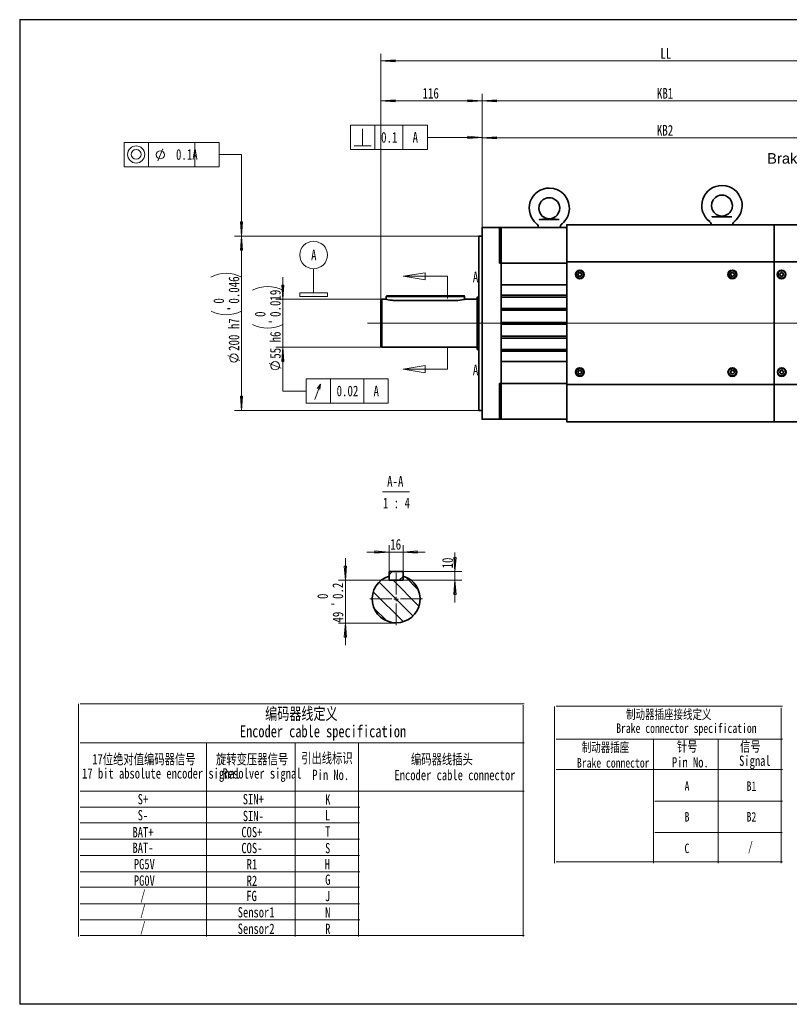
# Model space of a CAD drawing. Header units: millimetres. Extents: x 0 to 16.2, y 0 to 11.1.
# Tile 1 of 5: x 0 to 8.7, y 0 to 11.1. Entities that reach past the tile are written whole.
import ezdxf

# ---------------------------------------------------------------- set-up
doc = ezdxf.new("R2010")
doc.units = ezdxf.units.MM
doc.styles.add('PDF Helvetica', font='arial.ttf')
doc.styles.add('PDF HYSWLongFangSong', font='hyswlongfangsong.ttf')
doc.styles.add('PDF 汉仪长仿宋体', font='hyswlongfangsong.ttf')

msp = doc.modelspace()

# ---------------------------------------------------------------- linework, layer by layer
for p, q in [((-0.007, 11.125), (-0.007, 0.008)), ((-0.007, 11.125), (16.207, 11.125)), ((16.207, 0.008), (-0.007, 0.008))]:
    msp.add_line(p, q)
at = {"color": 7, "lineweight": 18}
for points in [[(4.071, 7.958), (4.071, 10.739)], [(10.971, 10.66), (4.071, 10.66)], [(4.071, 7.958), (4.071, 10.286)], [(4.071, 10.207), (5.212, 10.207), (10.597, 10.207)], [(4.596, 9.933), (3.728, 9.933), (3.728, 9.658), (4.596, 9.658)], [(4.319, 9.933), (4.319, 9.658)], [(4.319, 9.933), (4.319, 9.658)], [(4.596, 9.933), (4.596, 9.658)], [(3.864, 9.699), (3.864, 9.893)], [(4.596, 9.796), (5.212, 9.796)], [(5.212, 8.779), (5.212, 9.869)], [(5.212, 9.79), (10.143, 9.79)], [(2.246, 9.74), (1.172, 9.74), (1.172, 9.465), (2.246, 9.465)], [(1.971, 9.74), (1.971, 9.465)], [(1.971, 9.74), (1.971, 9.465)], [(2.246, 9.74), (2.246, 9.465)], [(3.767, 9.699), (3.961, 9.699)], [(1.554, 9.533), (1.607, 9.667)], [(2.496, 6.713), (2.496, 8.682), (2.496, 9.603), (2.246, 9.603)], [(5.174, 8.682), (2.418, 8.682)], [(3.311, 8.04), (3.311, 8.313)], [(4.821, 7.978), (4.821, 8.228), (4.321, 8.228)], [(2.964, 8.218), (2.964, 7.968), (2.964, 7.426), (2.964, 7.176)], [(4.081, 7.968), (2.885, 7.968)], [(3.918, 7.698), (10.328, 7.698)], [(4.081, 7.426), (2.885, 7.426)], [(2.964, 7.426), (2.964, 6.932), (3.225, 6.932)], [(4.821, 7.429), (4.821, 7.179), (4.321, 7.179)], [(2.479, 7.278), (2.342, 7.333)], [(2.946, 7.19), (2.81, 7.244)], [(3.325, 6.836), (3.387, 7.01)], [(3.381, 6.949), (3.387, 7.01), (3.35, 6.961)], [(3.879, 7.069), (3.879, 6.794)], [(3.879, 7.069), (3.879, 6.794)], [(5.174, 6.713), (2.418, 6.713)], [(4.09, 5.793), (4.393, 5.793)], [(4.571, 5.114), (4.321, 5.114), (4.163, 5.114), (3.913, 5.114)], [(4.163, 4.887), (4.163, 5.193)], [(4.321, 4.887), (4.321, 5.193)], [(3.669, 4.062), (3.669, 4.312), (3.669, 4.796), (3.669, 5.046)], [(4.906, 4.546), (4.906, 4.796), (4.906, 4.893), (4.906, 5.11)], [(4.163, 4.858), (4.199, 4.893)], [(4.315, 4.893), (4.985, 4.893)], [(4.163, 4.796), (3.59, 4.796)], [(4.163, 4.839), (4.161, 4.842)], [(4.5, 4.503), (4.207, 4.796)], [(4.243, 4.634), (4.243, 4.88)], [(4.276, 4.796), (4.321, 4.839)], [(4.321, 4.796), (4.985, 4.796)], [(4.492, 4.687), (4.346, 4.833)], [(4.433, 4.392), (4.05, 4.775)], [(4.193, 4.584), (3.947, 4.584)], [(4.324, 4.325), (3.983, 4.665)], [(4.217, 4.583), (4.242, 4.583), (4.242, 4.608)], [(4.267, 4.583), (4.242, 4.583), (4.242, 4.56)], [(4.292, 4.584), (4.538, 4.584)], [(4.139, 4.333), (3.992, 4.481)], [(4.243, 4.535), (4.243, 4.289)], [(4.242, 4.312), (3.59, 4.312)]]:
    msp.add_lwpolyline(points, dxfattribs=at)
for points in [[(4.071, 10.66), (4.232, 10.672), (4.232, 10.649)], [(5.212, 10.286), (5.212, 8.779)], [(4.071, 10.207), (4.232, 10.219), (4.232, 10.196)], [(5.212, 10.207), (5.053, 10.196), (5.053, 10.219)], [(5.212, 10.207), (5.374, 10.219), (5.374, 10.196)], [(4.003, 9.658), (4.003, 9.933), (3.728, 9.933), (3.728, 9.658)], [(4.596, 9.658), (4.596, 9.933)], [(5.212, 9.796), (5.053, 9.785), (5.053, 9.808)], [(5.212, 9.79), (5.374, 9.803), (5.374, 9.779)], [(1.447, 9.465), (1.447, 9.74), (1.172, 9.74), (1.172, 9.465)], [(2.246, 9.465), (2.246, 9.74)], [(2.496, 8.682), (2.485, 8.842), (2.508, 8.842)], [(2.496, 8.682), (2.508, 8.521), (2.485, 8.521)], [(4.321, 8.228), (4.571, 8.268), (4.571, 8.188)], [(2.964, 7.968), (2.951, 8.128), (2.975, 8.128)], [(3.467, 8), (3.467, 8.04), (3.156, 8.04), (3.156, 8)], [(2.964, 7.426), (2.975, 7.265), (2.951, 7.265)], [(2.964, 7.426), (2.975, 7.265), (2.951, 7.265)], [(4.321, 7.179), (4.571, 7.219), (4.571, 7.139)], [(3.501, 6.794), (3.501, 7.069), (3.225, 7.069), (3.225, 6.794)], [(3.225, 7.069), (4.154, 7.069), (4.154, 6.794), (3.225, 6.794)], [(4.154, 6.794), (4.154, 7.069)], [(2.496, 6.713), (2.485, 6.874), (2.508, 6.874)], [(4.163, 5.114), (4.003, 5.103), (4.003, 5.126)], [(4.321, 5.114), (4.481, 5.126), (4.481, 5.103)], [(4.906, 4.893), (4.894, 5.054), (4.918, 5.054)], [(3.669, 4.796), (3.657, 4.956), (3.681, 4.956)], [(4.906, 4.796), (4.918, 4.635), (4.894, 4.635)], [(3.669, 4.312), (3.681, 4.153), (3.657, 4.153)]]:
    msp.add_lwpolyline(points, close=True, dxfattribs=at)
at = {"color": 7, "lineweight": 35}
for points in [[(8.04, 8.81), (8.042, 8.81), (8.042, 8.811), (8.043, 8.811), (8.043, 8.813), (8.043, 8.817), (8.044, 8.825), (8.049, 8.835), (8.056, 8.843), (8.058, 8.846), (8.064, 8.85), (8.081, 8.865), (8.096, 8.882), (8.115, 8.911), (8.131, 8.943), (8.142, 8.978), (8.146, 9.014), (8.146, 9.051), (8.139, 9.086), (8.126, 9.119), (8.111, 9.149), (8.099, 9.165), (8.082, 9.185), (8.058, 9.206), (8.033, 9.222), (8.003, 9.238), (7.965, 9.249), (7.919, 9.253, 0.717594), (7.781, 8.846), (7.782, 8.844), (7.789, 8.836), (7.794, 8.828), (7.796, 8.818), (7.796, 8.813), (7.796, 8.811), (7.797, 8.81), (7.799, 8.81)], [(6.108, 8.817), (6.115, 8.821), (6.132, 8.836), (6.147, 8.853), (6.167, 8.882), (6.182, 8.914), (6.193, 8.949), (6.197, 8.985), (6.196, 9.021), (6.189, 9.057), (6.178, 9.09), (6.161, 9.119), (6.15, 9.136), (6.133, 9.154), (6.11, 9.176), (6.085, 9.193), (6.054, 9.208), (6.017, 9.219), (5.971, 9.224, 0.714209), (5.832, 8.817), (5.833, 8.815), (5.84, 8.807), (5.844, 8.797), (5.847, 8.789), (5.847, 8.782), (5.847, 8.781), (5.849, 8.781), (5.85, 8.779)], [(4.163, 4.843, 6.686094), (4.321, 4.843), (4.321, 4.796), (4.163, 4.796), (4.163, 4.843)]]:
    msp.add_lwpolyline(points, format="xyb", dxfattribs=at)
for points in [[(7.919, 9.144), (7.94, 9.142), (7.957, 9.138), (7.983, 9.125), (7.999, 9.114), (8.011, 9.101), (8.029, 9.068), (8.037, 9.032), (8.033, 8.994), (8.018, 8.963), (8.008, 8.949), (7.992, 8.932), (7.979, 8.924), (7.962, 8.917), (7.943, 8.91), (7.919, 8.908), (7.899, 8.91), (7.882, 8.914), (7.856, 8.926), (7.84, 8.939), (7.828, 8.951), (7.81, 8.983), (7.801, 9.019), (7.806, 9.057), (7.821, 9.09), (7.831, 9.103), (7.847, 9.119), (7.86, 9.128), (7.876, 9.136), (7.896, 9.142)], [(5.971, 9.114), (5.992, 9.113), (6.008, 9.108), (6.033, 9.096), (6.05, 9.083), (6.062, 9.071), (6.081, 9.039), (6.089, 9.003), (6.085, 8.965), (6.069, 8.932), (6.06, 8.919), (6.043, 8.903), (6.031, 8.894), (6.014, 8.886), (5.994, 8.881), (5.971, 8.878), (5.95, 8.881), (5.933, 8.885), (5.907, 8.897), (5.892, 8.908), (5.879, 8.922), (5.861, 8.954), (5.853, 8.99), (5.857, 9.028), (5.871, 9.06), (5.881, 9.074), (5.899, 9.09), (5.911, 9.099), (5.928, 9.106), (5.947, 9.113)], [(8.031, 8.899), (8.015, 8.899), (8.001, 8.899), (7.999, 8.899), (7.982, 8.899), (7.962, 8.899), (7.942, 8.899), (7.919, 8.899), (7.897, 8.899), (7.876, 8.899), (7.857, 8.899), (7.84, 8.899), (7.835, 8.899), (7.822, 8.899), (7.808, 8.899), (7.828, 8.899), (7.847, 8.9), (7.886, 8.904), (7.9, 8.906), (7.915, 8.907), (7.918, 8.907), (7.919, 8.907), (7.921, 8.907), (7.924, 8.907), (7.939, 8.906), (7.953, 8.904), (7.992, 8.9), (8.01, 8.899)], [(6.082, 8.868), (6.067, 8.868), (6.053, 8.868), (6.05, 8.868), (6.033, 8.868), (6.014, 8.868), (5.993, 8.868), (5.971, 8.868), (5.949, 8.868), (5.926, 8.868), (5.907, 8.868), (5.892, 8.868), (5.885, 8.868), (5.874, 8.868), (5.86, 8.868), (5.879, 8.869), (5.899, 8.871), (5.937, 8.874), (5.951, 8.875), (5.967, 8.876), (5.969, 8.878), (5.971, 8.878), (5.972, 8.878), (5.975, 8.876), (5.989, 8.875), (6.004, 8.874), (6.042, 8.871), (6.061, 8.869)], [(10.35, 8.607), (10.35, 8.81), (9.444, 8.81), (8.51, 8.81), (6.168, 8.81), (6.168, 8.389), (6.168, 7.006), (8.51, 7.006), (8.51, 6.585), (9.444, 6.585), (9.444, 7.006), (9.444, 8.389), (10.35, 8.288)], [(6.337, 8.249), (6.326, 8.229), (6.304, 8.228), (6.292, 8.247), (6.303, 8.268), (6.326, 8.268)], [(6.315, 8.229), (6.318, 8.229), (6.321, 8.229), (6.324, 8.231), (6.325, 8.232), (6.328, 8.233), (6.329, 8.235), (6.331, 8.236), (6.332, 8.239), (6.333, 8.242), (6.335, 8.243), (6.335, 8.246), (6.335, 8.249), (6.335, 8.251), (6.333, 8.254), (6.333, 8.256), (6.332, 8.258), (6.331, 8.261), (6.329, 8.263), (6.326, 8.264), (6.325, 8.265), (6.322, 8.267), (6.319, 8.268), (6.317, 8.268), (6.315, 8.268), (6.312, 8.268), (6.31, 8.267), (6.307, 8.267), (6.306, 8.265), (6.303, 8.264), (6.301, 8.263), (6.299, 8.26), (6.297, 8.258), (6.297, 8.256), (6.296, 8.253), (6.296, 8.25), (6.296, 8.249), (6.296, 8.246), (6.296, 8.243), (6.297, 8.24), (6.299, 8.238), (6.3, 8.236), (6.301, 8.235), (6.303, 8.232), (6.306, 8.231), (6.308, 8.231), (6.31, 8.229), (6.312, 8.229)], [(8.06, 8.253), (8.053, 8.231), (8.031, 8.226), (8.015, 8.244), (8.022, 8.265), (8.046, 8.269)], [(8.042, 8.229), (8.043, 8.229), (8.046, 8.231), (8.049, 8.232), (8.05, 8.233), (8.053, 8.235), (8.054, 8.238), (8.056, 8.239), (8.056, 8.242), (8.057, 8.244), (8.057, 8.247), (8.057, 8.249), (8.057, 8.251), (8.057, 8.254), (8.056, 8.257), (8.054, 8.258), (8.053, 8.261), (8.051, 8.263), (8.049, 8.264), (8.046, 8.265), (8.044, 8.267), (8.042, 8.268), (8.039, 8.268), (8.036, 8.268), (8.033, 8.268), (8.032, 8.267), (8.029, 8.267), (8.026, 8.265), (8.025, 8.264), (8.024, 8.261), (8.021, 8.26), (8.019, 8.257), (8.019, 8.256), (8.018, 8.253), (8.018, 8.25), (8.018, 8.247), (8.018, 8.244), (8.019, 8.242), (8.019, 8.24), (8.021, 8.238), (8.022, 8.236), (8.024, 8.233), (8.026, 8.232), (8.029, 8.231), (8.031, 8.229), (8.033, 8.229), (8.036, 8.229), (8.039, 8.229)], [(8.578, 8.233), (8.572, 8.254), (8.589, 8.271), (8.61, 8.264), (8.615, 8.242), (8.599, 8.226)], [(8.587, 8.229), (8.586, 8.231), (8.583, 8.232), (8.582, 8.233), (8.579, 8.235), (8.578, 8.236), (8.576, 8.239), (8.575, 8.242), (8.575, 8.243), (8.574, 8.246), (8.574, 8.249), (8.574, 8.251), (8.575, 8.254), (8.575, 8.257), (8.576, 8.258), (8.578, 8.261), (8.581, 8.263), (8.582, 8.264), (8.585, 8.265), (8.586, 8.267), (8.589, 8.268), (8.592, 8.268), (8.594, 8.268), (8.597, 8.268), (8.599, 8.267), (8.601, 8.267), (8.604, 8.265), (8.606, 8.264), (8.608, 8.263), (8.61, 8.26), (8.611, 8.258), (8.612, 8.256), (8.612, 8.253), (8.614, 8.25), (8.614, 8.247), (8.612, 8.246), (8.612, 8.243), (8.611, 8.24), (8.611, 8.238), (8.608, 8.236), (8.607, 8.235), (8.606, 8.232), (8.603, 8.231), (8.601, 8.231), (8.599, 8.229), (8.596, 8.229), (8.593, 8.229), (8.59, 8.229)], [(4.937, 8.007), (4.208, 8.007), (4.193, 8.007), (4.178, 8.007), (4.164, 8.007), (4.151, 8.007), (4.143, 8.007), (4.137, 8.007), (4.136, 8.007), (4.131, 8.001), (4.131, 7.968), (4.137, 7.965), (4.151, 7.962), (4.172, 7.958), (4.197, 7.957), (4.208, 7.956), (4.937, 7.956), (4.962, 7.957), (4.985, 7.961), (5.003, 7.964), (5.014, 7.967), (5.015, 7.968), (5.015, 8.001), (5.01, 8.007), (5.008, 8.007), (5.003, 8.007), (4.994, 8.007), (4.982, 8.007), (4.968, 8.007), (4.953, 8.007)], [(6.292, 7.146), (6.304, 7.165), (6.326, 7.165), (6.337, 7.146), (6.326, 7.126), (6.303, 7.126)], [(6.315, 7.165), (6.312, 7.165), (6.31, 7.165), (6.308, 7.164), (6.306, 7.164), (6.303, 7.163), (6.301, 7.16), (6.3, 7.158), (6.299, 7.156), (6.297, 7.154), (6.296, 7.151), (6.296, 7.149), (6.296, 7.146), (6.296, 7.144), (6.296, 7.142), (6.297, 7.139), (6.297, 7.136), (6.299, 7.135), (6.301, 7.132), (6.303, 7.131), (6.306, 7.129), (6.307, 7.128), (6.31, 7.126), (6.312, 7.126), (6.315, 7.126), (6.317, 7.126), (6.319, 7.126), (6.322, 7.128), (6.325, 7.129), (6.326, 7.131), (6.329, 7.132), (6.331, 7.133), (6.332, 7.136), (6.333, 7.138), (6.333, 7.14), (6.335, 7.143), (6.335, 7.146), (6.335, 7.149), (6.335, 7.15), (6.333, 7.153), (6.332, 7.156), (6.331, 7.157), (6.329, 7.16), (6.328, 7.161), (6.325, 7.163), (6.324, 7.164), (6.321, 7.165), (6.318, 7.165)], [(8.015, 7.15), (8.031, 7.168), (8.053, 7.164), (8.06, 7.142), (8.046, 7.125), (8.022, 7.129)], [(8.033, 7.126), (8.036, 7.126), (8.039, 7.126), (8.042, 7.126), (8.044, 7.128), (8.046, 7.128), (8.049, 7.129), (8.051, 7.132), (8.053, 7.133), (8.054, 7.135), (8.056, 7.138), (8.057, 7.14), (8.057, 7.143), (8.057, 7.144), (8.057, 7.147), (8.057, 7.15), (8.056, 7.153), (8.056, 7.156), (8.054, 7.157), (8.053, 7.16), (8.05, 7.161), (8.049, 7.163), (8.046, 7.164), (8.043, 7.165), (8.042, 7.165), (8.039, 7.165), (8.036, 7.165), (8.033, 7.165), (8.031, 7.164), (8.029, 7.164), (8.026, 7.163), (8.024, 7.161), (8.022, 7.158), (8.021, 7.157), (8.019, 7.154), (8.019, 7.151), (8.018, 7.15), (8.018, 7.147), (8.018, 7.144), (8.018, 7.142), (8.019, 7.139), (8.019, 7.138), (8.021, 7.135), (8.024, 7.133), (8.025, 7.131), (8.026, 7.129), (8.029, 7.128), (8.032, 7.128)], [(8.61, 7.131), (8.589, 7.124), (8.572, 7.139), (8.578, 7.161), (8.599, 7.168), (8.615, 7.153)], [(8.581, 7.132), (8.582, 7.131), (8.585, 7.129), (8.586, 7.128), (8.589, 7.126), (8.592, 7.126), (8.594, 7.126), (8.597, 7.126), (8.599, 7.128), (8.601, 7.128), (8.604, 7.129), (8.606, 7.131), (8.608, 7.132), (8.61, 7.135), (8.611, 7.136), (8.612, 7.139), (8.612, 7.142), (8.614, 7.144), (8.614, 7.146), (8.612, 7.149), (8.612, 7.151), (8.611, 7.154), (8.611, 7.156), (8.608, 7.158), (8.607, 7.16), (8.606, 7.163), (8.603, 7.164), (8.601, 7.164), (8.599, 7.165), (8.596, 7.165), (8.593, 7.165), (8.59, 7.165), (8.587, 7.165), (8.586, 7.164), (8.583, 7.163), (8.582, 7.161), (8.579, 7.16), (8.578, 7.157), (8.576, 7.156), (8.575, 7.153), (8.575, 7.15), (8.574, 7.149), (8.574, 7.146), (8.574, 7.143), (8.575, 7.14), (8.575, 7.138), (8.576, 7.136), (8.578, 7.133)], [(4.169, 4.893), (4.315, 4.893), (4.321, 4.887), (4.321, 4.801), (4.315, 4.796), (4.169, 4.796), (4.163, 4.801), (4.163, 4.887)]]:
    msp.add_lwpolyline(points, close=True, dxfattribs=at)
for points in [[(6.11, 8.817), (6.106, 8.814), (6.1, 8.806), (6.096, 8.796), (6.094, 8.786), (6.094, 8.782), (6.093, 8.782), (6.093, 8.781), (6.092, 8.781), (6.092, 8.779)], [(8.51, 8.81), (8.51, 8.389)], [(5.212, 8.682), (5.174, 8.682), (5.174, 8.679), (5.174, 8.675), (5.174, 8.665), (5.174, 8.654), (5.174, 8.639), (5.174, 8.619), (5.174, 8.597), (5.174, 8.572), (5.174, 8.544), (5.174, 8.514), (5.174, 8.479), (5.174, 8.443), (5.174, 8.403), (5.174, 8.361), (5.174, 8.317), (5.174, 8.271), (5.174, 8.222), (5.174, 8.172), (5.174, 8.121), (5.174, 8.067), (5.174, 8.013), (5.174, 7.957), (5.174, 7.9), (5.174, 7.843), (5.174, 7.785), (5.174, 7.726), (5.174, 7.668), (5.174, 7.61), (5.174, 7.551), (5.174, 7.494), (5.174, 7.438), (5.174, 7.382), (5.174, 7.328), (5.174, 7.274), (5.174, 7.222), (5.174, 7.172), (5.174, 7.124), (5.174, 7.076), (5.174, 7.033), (5.174, 6.99), (5.174, 6.951), (5.174, 6.915), (5.174, 6.881), (5.174, 6.85), (5.174, 6.821), (5.174, 6.796), (5.174, 6.775), (5.174, 6.756), (5.174, 6.74), (5.174, 6.728), (5.174, 6.719), (5.174, 6.715), (5.174, 6.713), (5.212, 6.713)], [(5.429, 8.381), (5.429, 8.39), (5.429, 8.4), (5.429, 8.408), (5.429, 8.418), (5.429, 8.426), (5.429, 8.435), (5.429, 8.443), (5.429, 8.453), (5.429, 8.447), (5.429, 8.438), (5.429, 8.428), (5.429, 8.418), (5.429, 8.407), (5.429, 8.397), (5.429, 8.386), (5.429, 8.381), (5.429, 8.379), (5.429, 8.378), (5.429, 8.376), (5.41, 8.376), (5.41, 8.485), (5.41, 8.518), (5.41, 8.55), (5.41, 8.582), (5.41, 8.612), (5.41, 8.642), (5.41, 8.668), (5.41, 8.693), (5.41, 8.715), (5.41, 8.735), (5.41, 8.75), (5.41, 8.764), (5.41, 8.772), (5.41, 8.778), (5.41, 8.779), (5.212, 8.779), (5.212, 8.778), (5.212, 8.772), (5.212, 8.764), (5.212, 8.75), (5.212, 8.735), (5.212, 8.715), (5.212, 8.693), (5.212, 8.668), (5.212, 8.642), (5.212, 8.612), (5.212, 8.582), (5.212, 8.55), (5.212, 8.518), (5.212, 8.485), (5.212, 6.91), (5.212, 6.876), (5.212, 6.844), (5.212, 6.813), (5.212, 6.782), (5.212, 6.753), (5.212, 6.725), (5.212, 6.701), (5.212, 6.679), (5.212, 6.66), (5.212, 6.643), (5.212, 6.631), (5.212, 6.622), (5.212, 6.617), (5.212, 6.614), (5.41, 6.614)], [(5.41, 8.779), (5.429, 8.779), (5.429, 8.463), (5.429, 8.461), (5.429, 8.46), (5.429, 8.458), (5.429, 8.457), (5.429, 8.456), (5.429, 8.454), (5.429, 8.453)], [(6.168, 8.779), (6.053, 8.779), (6.04, 8.779), (6.022, 8.779), (6.003, 8.779), (5.982, 8.779), (5.96, 8.779), (5.939, 8.779), (5.919, 8.779), (5.9, 8.779), (5.889, 8.779), (5.429, 8.779)], [(5.429, 8.74), (5.429, 8.463)], [(5.41, 8.457), (5.429, 8.457)], [(6.168, 8.376), (5.429, 8.376), (5.429, 7.018), (5.41, 7.018), (5.41, 6.91), (5.41, 6.876), (5.41, 6.844), (5.41, 6.813), (5.41, 6.782), (5.41, 6.753), (5.41, 6.725), (5.41, 6.701), (5.41, 6.679), (5.41, 6.66), (5.41, 6.643), (5.41, 6.631), (5.41, 6.622), (5.41, 6.617), (5.41, 6.614), (5.429, 6.614), (5.429, 6.932), (5.429, 6.933), (5.429, 6.935), (5.429, 6.936), (5.429, 6.938), (5.429, 6.939), (5.429, 6.94), (5.429, 6.942)], [(8.51, 7.006), (8.51, 8.389), (6.168, 8.389)], [(8.51, 7.006), (8.51, 8.389)], [(8.51, 8.389), (9.444, 8.389)], [(5.429, 8.338), (5.429, 8.169)], [(6.168, 8.131), (5.429, 8.131)], [(6.168, 8.013), (5.429, 8.013)], [(4.131, 7.968), (4.081, 7.968), (4.071, 7.958), (4.071, 7.957), (4.071, 7.954), (4.071, 7.947), (4.071, 7.936), (4.071, 7.924), (4.071, 7.907), (4.071, 7.888), (4.071, 7.865), (4.071, 7.84), (4.071, 7.814), (4.071, 7.786), (4.071, 7.757), (4.071, 7.728), (4.071, 7.697), (4.071, 7.667), (4.071, 7.638), (4.071, 7.608), (4.071, 7.581), (4.071, 7.554), (4.071, 7.529), (4.071, 7.507), (4.071, 7.488), (4.071, 7.471), (4.071, 7.458), (4.071, 7.447), (4.071, 7.44), (4.071, 7.436), (4.081, 7.426), (5.158, 7.426)], [(4.081, 7.968), (4.081, 7.967), (4.081, 7.962), (4.081, 7.954), (4.081, 7.943), (4.081, 7.929), (4.081, 7.911), (4.081, 7.892), (4.081, 7.868), (4.081, 7.843), (4.081, 7.817), (4.081, 7.788), (4.081, 7.758), (4.081, 7.728), (4.081, 7.697), (4.081, 7.667), (4.081, 7.636), (4.081, 7.606), (4.081, 7.578), (4.081, 7.551), (4.081, 7.526), (4.081, 7.503), (4.081, 7.483), (4.081, 7.465), (4.081, 7.451), (4.081, 7.44), (4.081, 7.432), (4.081, 7.428), (4.081, 7.426)], [(5.015, 8.001), (5.014, 8.001), (5.008, 8.001), (4.999, 8.001), (4.986, 8.001), (4.971, 8.001), (4.954, 8.001), (4.937, 8.001), (4.208, 8.001), (4.192, 8.001), (4.175, 8.001), (4.16, 8.001), (4.147, 8.001), (4.137, 8.001), (4.132, 8.001), (4.131, 8.001)], [(5.158, 7.968), (5.015, 7.968)], [(5.174, 7.993), (5.158, 7.993), (5.158, 7.992), (5.158, 7.989), (5.158, 7.982), (5.158, 7.971), (5.158, 7.958), (5.158, 7.942), (5.158, 7.922), (5.158, 7.9), (5.158, 7.876), (5.158, 7.85), (5.158, 7.821), (5.158, 7.792), (5.158, 7.761), (5.158, 7.729), (5.158, 7.697), (5.158, 7.665), (5.158, 7.633), (5.158, 7.603), (5.158, 7.574), (5.158, 7.544), (5.158, 7.518), (5.158, 7.494), (5.158, 7.472), (5.158, 7.453), (5.158, 7.436), (5.158, 7.422), (5.158, 7.413), (5.158, 7.406), (5.158, 7.403), (5.158, 7.401), (5.174, 7.401)], [(6.168, 7.993), (5.429, 7.993)], [(6.168, 7.864), (5.429, 7.864)], [(6.168, 7.844), (5.429, 7.844)], [(6.168, 7.707), (5.429, 7.707)], [(6.168, 7.688), (5.429, 7.688)], [(6.168, 7.55), (5.429, 7.55)], [(6.168, 7.529), (5.429, 7.529)], [(6.168, 7.401), (5.429, 7.401)], [(6.168, 7.382), (5.429, 7.382)], [(6.168, 7.264), (5.429, 7.264)], [(5.429, 7.057), (5.429, 7.225)], [(6.168, 7.018), (5.429, 7.018), (5.429, 7.017), (5.429, 7.015), (5.429, 7.014), (5.429, 7.013), (5.429, 7.007), (5.429, 6.997), (5.429, 6.988), (5.429, 6.976), (5.429, 6.967), (5.429, 6.957), (5.429, 6.947), (5.429, 6.942), (5.429, 6.951), (5.429, 6.96), (5.429, 6.968), (5.429, 6.976), (5.429, 6.986), (5.429, 6.994), (5.429, 7.004), (5.429, 7.013)], [(8.51, 6.585), (6.168, 6.585), (6.168, 7.006)], [(8.51, 7.006), (9.444, 7.006)], [(5.41, 6.938), (5.429, 6.938)], [(5.429, 6.654), (5.429, 6.932)], [(6.168, 6.614), (5.429, 6.614)]]:
    msp.add_lwpolyline(points, dxfattribs=at)
at = {"color": 7, "lineweight": 0}
for points in [[(0.657, 3.4), (0.657, 0.774)], [(0.674, 3.402), (5.686, 3.402)], [(5.674, 3.386), (5.674, 0.774)], [(6.031, 3.372), (6.031, 1.603)], [(6.047, 3.374), (8.602, 3.374)], [(8.589, 3.357), (8.589, 1.603)], [(6.047, 3.002), (8.602, 3.002)], [(0.674, 2.959), (5.686, 2.959)], [(3.101, 2.957), (3.101, 0.774)], [(3.816, 2.957), (3.816, 0.774)], [(7.875, 3), (7.875, 1.603)], [(6.047, 2.659), (8.602, 2.659)], [(0.674, 2.416), (5.686, 2.416)], [(7.162, 2.301), (8.602, 2.301)], [(0.674, 2.058), (3.828, 2.058)], [(0.674, 1.873), (3.828, 1.873)], [(0.674, 1.687), (3.828, 1.687)], [(6.047, 1.615), (8.602, 1.615)], [(0.674, 1.329), (3.828, 1.329)], [(0.674, 1.144), (3.828, 1.144)], [(0.674, 0.786), (5.686, 0.786)]]:
    msp.add_lwpolyline(points, dxfattribs=at)
at = {"color": 7, "lineweight": 5}
for points in [[(2.103, 2.954), (2.103, 0.774)], [(7.148, 2.995), (7.148, 1.603)], [(0.674, 2.232), (3.833, 2.232)], [(7.162, 1.946), (8.601, 1.946)], [(0.674, 1.503), (3.833, 1.503)], [(0.674, 0.96), (3.833, 0.96)]]:
    msp.add_lwpolyline(points, dxfattribs=at)
at = {"color": 7, "lineweight": 18}
for centre, radius in [((1.308, 9.603), 0.0972), ((1.308, 9.604), 0.0555), ((1.58, 9.599), 0.0464), ((3.311, 8.468), 0.155), ((2.411, 7.305), 0.0476), ((2.877, 7.218), 0.0476)]:
    msp.add_circle(centre, radius, dxfattribs=at)
at = {"color": 7, "lineweight": 35}
for centre, radius in [((6.315, 8.248), 0.0494), ((6.315, 8.248), 0.0419), ((8.037, 8.249), 0.0494), ((8.038, 8.249), 0.0419), ((8.593, 8.248), 0.0493), ((8.594, 8.249), 0.0418), ((6.315, 7.146), 0.0498), ((6.315, 7.146), 0.0416), ((8.037, 7.146), 0.0492), ((8.037, 7.146), 0.0417), ((8.594, 7.146), 0.0488), ((8.593, 7.146), 0.042)]:
    msp.add_circle(centre, radius, dxfattribs=at)
at = {"color": 7, "lineweight": 18}
for centre, radius, start, end in [((2.324, 7.887), 0.374, 62.6925, 117.3075), ((2.792, 7.729), 0.382, 63.467, 116.533), ((2.324, 8.178), 0.385, 243.5703, 296.4297), ((2.792, 8.025), 0.382, 243.467, 296.533)]:
    msp.add_arc(centre, radius, start, end, dxfattribs=at)

# ---------------------------------------------------------------- texts
at = {"color": 7, "attachment_point": 4}
for s, insert, char_height, style in [('LL', (7.225, 10.745), 0.1203, 'PDF HYSWLongFangSong'), ('116', (4.54, 10.293), 0.1203, 'PDF HYSWLongFangSong'), (' KB1', (7.124, 10.293), 0.1203, 'PDF HYSWLongFangSong'), ('KB2', (7.185, 9.876), 0.1203, 'PDF HYSWLongFangSong'), ('0.1', (4.072, 9.796), 0.1203, 'PDF HYSWLongFangSong'), ('A', (4.428, 9.796), 0.12, 'PDF HYSWLongFangSong'), ('0.1A', (1.757, 9.602), 0.1203, 'PDF HYSWLongFangSong'), ('Brake connector', (8.429, 9.558), 0.1193, 'PDF Helvetica'), ('A', (3.282, 8.467), 0.12, 'PDF HYSWLongFangSong'), ('A', (5.108, 8.22), 0.12, 'PDF HYSWLongFangSong'), ('-', (2.324, 7.876), 0.12, 'PDF HYSWLongFangSong'), ('-', (2.792, 7.727), 0.12, 'PDF HYSWLongFangSong'), ('A', (5.108, 7.171), 0.12, 'PDF HYSWLongFangSong'), ('0.02', (3.57, 6.932), 0.1203, 'PDF HYSWLongFangSong'), ('A', (3.987, 6.932), 0.12, 'PDF HYSWLongFangSong'), ('A-A', (4.14, 5.912), 0.1203, 'PDF HYSWLongFangSong'), ('1 : 4', (4.092, 5.667), 0.1203, 'PDF HYSWLongFangSong'), ('16', (4.176, 5.2), 0.1203, 'PDF HYSWLongFangSong'), ('-', (3.497, 4.541), 0.12, 'PDF HYSWLongFangSong'), ('编码器线定义', (2.764, 3.282), 0.1362, 'PDF 汉仪长仿宋体'), ('制动器插座接线定义', (6.837, 3.276), 0.1071, 'PDF 汉仪长仿宋体'), ('Encoder cable specification', (2.479, 3.071), 0.13616, 'PDF 汉仪长仿宋体'), ('Brake connector specification', (6.726, 3.11), 0.10706, 'PDF 汉仪长仿宋体'), ('信号', (8.124, 2.912), 0.1164, 'PDF 汉仪长仿宋体'), ('制动器插座', (6.337, 2.905), 0.1071, 'PDF 汉仪长仿宋体'), ('针号', (7.411, 2.912), 0.1164, 'PDF 汉仪长仿宋体'), ('17位绝对值编码器信号', (0.812, 2.769), 0.11637, 'PDF 汉仪长仿宋体'), ('旋转变压器信号', (2.209, 2.769), 0.1164, 'PDF 汉仪长仿宋体'), ('引出线标识', (3.17, 2.781), 0.1164, 'PDF 汉仪长仿宋体'), ('编码器线插头', (4.409, 2.768), 0.1164, 'PDF 汉仪长仿宋体'), ('Brake connector', (6.283, 2.733), 0.10706, 'PDF 汉仪长仿宋体'), ('Pin No.', (7.355, 2.739), 0.1164, 'PDF 汉仪长仿宋体'), ('Signal', (8.113, 2.739), 0.1164, 'PDF 汉仪长仿宋体'), ('17 bit absolute encoder signal', (0.698, 2.596), 0.11637, 'PDF 汉仪长仿宋体'), ('Resolver signal', (2.283, 2.596), 0.11637, 'PDF 汉仪长仿宋体'), ('Pin No.', (3.296, 2.597), 0.1164, 'PDF 汉仪长仿宋体'), ('Encoder cable connector', (4.224, 2.595), 0.11637, 'PDF 汉仪长仿宋体'), ('A', (7.498, 2.472), 0.107, 'PDF 汉仪长仿宋体'), ('B1', (8.198, 2.471), 0.1071, 'PDF 汉仪长仿宋体'), ('S+', (1.325, 2.323), 0.1164, 'PDF 汉仪长仿宋体'), ('SIN+', (2.511, 2.323), 0.1164, 'PDF 汉仪长仿宋体'), ('K', (3.441, 2.32), 0.116, 'PDF 汉仪长仿宋体'), ('S-', (1.325, 2.142), 0.1164, 'PDF 汉仪长仿宋体'), ('SIN-', (2.511, 2.133), 0.1164, 'PDF 汉仪长仿宋体'), ('L', (3.439, 2.142), 0.116, 'PDF 汉仪长仿宋体'), ('B', (7.498, 2.125), 0.107, 'PDF 汉仪长仿宋体'), ('B2', (8.198, 2.125), 0.1071, 'PDF 汉仪长仿宋体'), ('BAT+', (1.266, 1.951), 0.1164, 'PDF 汉仪长仿宋体'), ('COS+', (2.495, 1.951), 0.1164, 'PDF 汉仪长仿宋体'), ('T', (3.441, 1.96), 0.116, 'PDF 汉仪长仿宋体'), ('BAT-', (1.266, 1.775), 0.1164, 'PDF 汉仪长仿宋体'), ('COS-', (2.495, 1.771), 0.1164, 'PDF 汉仪长仿宋体'), ('S', (3.44, 1.77), 0.116, 'PDF 汉仪长仿宋体'), ('C', (7.497, 1.768), 0.107, 'PDF 汉仪长仿宋体'), ('/', (8.214, 1.778), 0.107, 'PDF 汉仪长仿宋体'), ('PG5V', (1.281, 1.59), 0.1164, 'PDF 汉仪长仿宋体'), ('R1', (2.555, 1.589), 0.1164, 'PDF 汉仪长仿宋体'), ('H', (3.436, 1.589), 0.116, 'PDF 汉仪长仿宋体'), ('PG0V', (1.281, 1.404), 0.1164, 'PDF 汉仪长仿宋体'), ('R2', (2.555, 1.403), 0.1164, 'PDF 汉仪长仿宋体'), ('G', (3.441, 1.414), 0.116, 'PDF 汉仪长仿宋体'), ('/', (1.354, 1.226), 0.116, 'PDF 汉仪长仿宋体'), ('FG', (2.551, 1.23), 0.1164, 'PDF 汉仪长仿宋体'), ('J', (3.438, 1.229), 0.116, 'PDF 汉仪长仿宋体'), ('/', (1.354, 1.054), 0.116, 'PDF 汉仪长仿宋体'), ('Sensor1', (2.454, 1.046), 0.1164, 'PDF 汉仪长仿宋体'), ('N', (3.441, 1.044), 0.116, 'PDF 汉仪长仿宋体'), ('/', (1.354, 0.868), 0.116, 'PDF 汉仪长仿宋体'), ('Sensor2', (2.454, 0.86), 0.1164, 'PDF 汉仪长仿宋体'), ('R', (3.441, 0.86), 0.116, 'PDF 汉仪长仿宋体')]:
    msp.add_mtext(s, dxfattribs=dict(at, insert=insert, char_height=char_height, style=style))
at = {"color": 7, "attachment_point": 4, "style": 'PDF HYSWLongFangSong'}
for s, insert, char_height, rotation in [('0.046', (2.412, 7.919), 0.1203, 89.9265), ('0.019', (2.879, 7.769), 0.1203, 89.9265), ('0', (2.24, 7.919), 0.12, 90), ('200 h7', (2.412, 7.385), 0.1203, 90), ('0', (2.708, 7.769), 0.12, 90), ('55 h6', (2.88, 7.297), 0.1203, 90), ('10', (4.823, 4.929), 0.1203, 90), ('0.2', (3.585, 4.584), 0.1203, 90), ('0', (3.413, 4.584), 0.12, 90), ('49', (3.586, 4.318), 0.1203, 90)]:
    msp.add_mtext(s, dxfattribs=dict(at, insert=insert, char_height=char_height, rotation=rotation))

doc.saveas('drawing.dxf')
